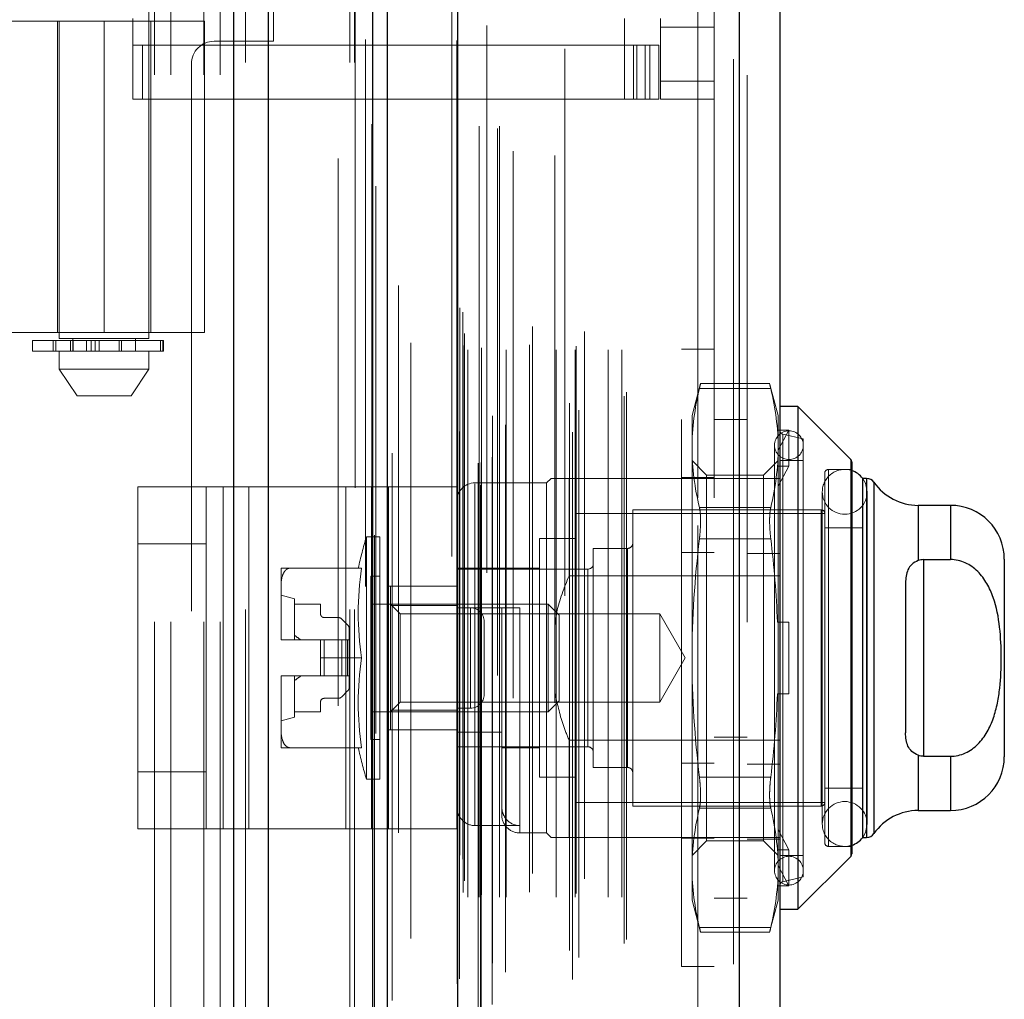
# Model space of a CAD drawing. Header units: inches. Extents: x 0.2 to 10.8, y 0.2 to 8.2.
# Tile 29 of 127: x 1.93 to 2.11, y 3.228 to 3.407. Entities that reach past the tile are written whole.
import ezdxf

# ---------------------------------------------------------------- set-up
doc = ezdxf.new("R2010")
doc.units = ezdxf.units.IN
doc.header["$MEASUREMENT"] = 0
doc.linetypes.add('HIDDEN', pattern=[0.07500000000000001, 0.05, -0.025])
doc.layers.add('DIMENSIONS', color=140, linetype='Continuous')
doc.styles.add('SLDTEXTSTYLE0', font='TXT', dxfattribs={"width": 0.7})
doc.dimstyles.new('SLDDIMSTYLE1', dxfattribs={"dimtxt": 0.0849609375, "dimasz": 0.13, "dimexe": 0, "dimexo": 0.0625, "dimgap": 0.021240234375, "dimtad": 0, "dimtih": 1, "dimtoh": 1, "dimlfac": 12, "dimrnd": 1e-09, "dimzin": 12, "dimdsep": 46, "dimtxsty": 'SLDTEXTSTYLE0', "dimsah": 1, "dimcen": 0.09, "dimadec": 0, "dimazin": 3, "dimtfac": 1, "dimtmove": 0, "dimatfit": 0, "dimfxl": 0, "dimfrac": 2, "dimtolj": 1, "dimtzin": 12, "dimarcsym": 0})

# ---------------------------------------------------------------- blocks, each defined once
blk = doc.blocks.new('_D_11')
at = {"layer": 'DIMENSIONS'}
for p, q in [((2.229417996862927, 3.144886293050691), (2.229417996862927, 3.394886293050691)), ((1.91698230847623, 3.14488629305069), (2.354417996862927, 3.144886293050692)), ((2.021507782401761, 2.993052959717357), (2.354417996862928, 2.993052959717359)), ((2.229417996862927, 2.766405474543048), (2.229417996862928, 2.993052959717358)), ((2.348381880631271, 2.766405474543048), (2.229417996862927, 2.766405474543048)), ((2.501554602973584, 2.766405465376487), (2.473024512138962, 2.766405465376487)), ((2.473024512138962, 2.766405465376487), (2.473024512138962, 2.631374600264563)), ((2.754023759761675, 2.766405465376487), (2.782553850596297, 2.766405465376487)), ((2.782553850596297, 2.766405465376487), (2.782553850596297, 2.631374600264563)), ((2.473024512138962, 2.631374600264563), (2.501554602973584, 2.631374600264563)), ((2.782553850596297, 2.631374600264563), (2.754023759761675, 2.631374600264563))]:
    blk.add_line(p, q, dxfattribs=at)
for points in [[(2.229417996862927, 3.144886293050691), (2.249417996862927, 3.274886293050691), (2.209417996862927, 3.274886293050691)], [(2.229417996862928, 2.993052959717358), (2.209417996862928, 2.863052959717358), (2.249417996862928, 2.863052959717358)]]:
    blk.add_solid(points, dxfattribs=at)
at = {"layer": 'DIMENSIONS', "char_height": 0.08333333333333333, "attachment_point": 1, "style": 'SLDTEXTSTYLE0'}
for s, insert in [('1.82', (2.501554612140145, 2.892847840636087)), ('46.3', (2.501554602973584, 2.738796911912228))]:
    blk.add_mtext(s, dxfattribs=dict(at, insert=insert))

msp = doc.modelspace()

# ---------------------------------------------------------------- linework, layer by layer
at = {"color": 7, "linetype": 'Continuous', "lineweight": 25}
for p, q in [((1.969385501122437, 2.999052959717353), (1.969385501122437, 5.444882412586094)), ((1.975749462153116, 2.999052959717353), (1.975749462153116, 5.443702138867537)), ((1.994825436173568, 2.999052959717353), (1.994825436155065, 5.434728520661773)), ((1.997461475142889, 2.999052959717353), (1.997461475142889, 5.43446962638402)), ((2.010264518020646, 5.408765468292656), (2.010264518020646, 3.02515738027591)), ((2.061785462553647, 5.399680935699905), (2.061785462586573, 3.034241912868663)), ((2.069222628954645, 5.396735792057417), (2.069222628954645, 3.037187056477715)), ((2.072503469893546, 3.33615428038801), (2.069222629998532, 3.33615428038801)), ((2.082153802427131, 3.326503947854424), (2.072503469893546, 3.33615428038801)), ((2.072503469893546, 3.33615428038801), (2.072503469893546, 3.244290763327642)), ((2.082153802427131, 3.326503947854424), (2.082153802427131, 3.253941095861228)), ((2.082345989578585, 3.326039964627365), (2.082345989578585, 3.254405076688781)), ((2.084314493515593, 3.323030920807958), (2.084314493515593, 3.257414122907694)), ((2.085055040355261, 3.323030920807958), (2.084344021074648, 3.323030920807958)), ((2.085055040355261, 3.323030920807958), (2.085055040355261, 3.257414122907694)), ((2.086401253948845, 3.322327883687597), (2.086401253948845, 3.258117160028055)), ((2.100390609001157, 3.318109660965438), (2.094478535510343, 3.318109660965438)), ((2.094478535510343, 3.318109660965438), (2.094478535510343, 3.308009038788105)), ((2.100390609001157, 3.318109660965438), (2.100390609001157, 3.308192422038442)), ((2.095469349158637, 3.308192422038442), (2.095469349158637, 3.272252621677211)), ((2.095469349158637, 3.308192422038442), (2.100390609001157, 3.308192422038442)), ((2.110233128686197, 3.308267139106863), (2.110233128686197, 3.272177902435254)), ((2.092188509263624, 3.303910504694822), (2.092188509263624, 3.276534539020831)), ((2.094478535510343, 3.272436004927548), (2.094478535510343, 3.262335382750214)), ((2.095469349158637, 3.272252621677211), (2.100390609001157, 3.272252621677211)), ((2.100390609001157, 3.272252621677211), (2.100390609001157, 3.262335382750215)), ((2.094478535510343, 3.262335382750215), (2.100390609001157, 3.262335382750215)), ((2.084344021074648, 3.257414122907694), (2.085055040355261, 3.257414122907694)), ((2.072503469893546, 3.244290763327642), (2.082153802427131, 3.253941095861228)), ((2.069222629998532, 3.244290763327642), (2.072503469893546, 3.244290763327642))]:
    msp.add_line(p, q, dxfattribs=at)
at = {"color": 7, "linetype": 'HIDDEN', "lineweight": 18}
for p, q in [((1.969385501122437, 5.444882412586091), (1.969385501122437, 2.999052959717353)), ((1.969385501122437, 5.444882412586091), (1.969385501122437, 2.999052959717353)), ((1.969385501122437, 2.999052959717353), (1.969385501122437, 5.444882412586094)), ((1.971506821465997, 2.999052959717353), (1.971506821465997, 5.443702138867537)), ((1.971506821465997, 2.999052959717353), (1.971506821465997, 5.443702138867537)), ((1.975749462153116, 2.999052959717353), (1.975749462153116, 5.443702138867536)), ((1.990582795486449, 2.999052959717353), (1.990582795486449, 5.434728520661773)), ((1.990582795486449, 2.999052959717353), (1.990582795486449, 5.434728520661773)), ((1.991461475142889, 2.999052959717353), (1.991461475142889, 5.43446962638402)), ((1.994825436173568, 2.999052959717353), (1.994825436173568, 5.434728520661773)), ((1.995079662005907, 3.012687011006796), (1.995079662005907, 5.42123583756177)), ((2.014490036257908, 3.021823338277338), (2.014490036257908, 5.412099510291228)), ((2.014490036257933, 3.021823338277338), (2.014490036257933, 5.412099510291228)), ((2.009222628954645, 5.408765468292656), (2.009222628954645, 3.02515738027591)), ((2.014064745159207, 3.025827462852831), (2.014064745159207, 5.408095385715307)), ((2.014574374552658, 3.025917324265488), (2.014574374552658, 5.408005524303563)), ((2.016627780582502, 3.026891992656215), (2.016627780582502, 5.40703085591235)), ((1.998334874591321, 3.027645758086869), (1.998334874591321, 5.406282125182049)), ((2.015635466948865, 5.405785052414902), (2.015635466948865, 3.028146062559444)), ((2.010162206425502, 5.403071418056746), (2.010162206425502, 3.030851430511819)), ((2.01018902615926, 3.030641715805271), (2.01018902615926, 5.403281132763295)), ((2.01064054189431, 3.03160536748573), (2.01064054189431, 5.402317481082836)), ((2.010640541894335, 3.03160536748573), (2.010640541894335, 5.402317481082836)), ((2.03130234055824, 3.031455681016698), (2.03130234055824, 5.402467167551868)), ((2.019025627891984, 3.032800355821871), (2.019025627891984, 5.401128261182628)), ((2.029870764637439, 5.401543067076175), (2.029870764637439, 3.032383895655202)), ((2.01665879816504, 3.034439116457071), (2.01665879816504, 5.399483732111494)), ((2.032482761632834, 3.035488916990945), (2.032482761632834, 5.398437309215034)), ((2.060743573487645, 5.399680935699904), (2.060743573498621, 3.034241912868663)), ((2.060743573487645, 3.034241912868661), (2.060743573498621, 5.399680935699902)), ((2.061785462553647, 3.034241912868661), (2.061785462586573, 5.399680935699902)), ((2.030718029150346, 3.036758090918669), (2.030718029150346, 5.397164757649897)), ((2.063222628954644, 5.396735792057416), (2.063222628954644, 3.037187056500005)), ((2.001771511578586, 3.038918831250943), (2.001771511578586, 5.39500430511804)), ((2.040734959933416, 3.038060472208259), (2.040734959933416, 5.395862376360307)), ((2.041167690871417, 3.038791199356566), (2.041167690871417, 5.395131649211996)), ((2.01215452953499, 3.046508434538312), (2.01215452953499, 5.387414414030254)), ((2.012154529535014, 3.046508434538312), (2.012154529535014, 5.387414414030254)), ((2.014228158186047, 5.387414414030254), (2.014228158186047, 3.046508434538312)), ((2.014228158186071, 3.046508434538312), (2.014228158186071, 5.387414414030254)), ((2.017978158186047, 3.046508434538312), (2.017978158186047, 5.387414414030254)), ((2.017978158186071, 5.387414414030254), (2.017978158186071, 3.046508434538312)), ((2.019151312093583, 3.046508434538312), (2.019151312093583, 5.387414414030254)), ((2.028321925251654, 3.046508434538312), (2.028321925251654, 5.387414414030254)), ((2.031766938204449, 3.046508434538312), (2.031766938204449, 5.387414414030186)), ((2.037801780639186, 3.046508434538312), (2.037801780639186, 5.387414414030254)), ((2.040334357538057, 3.046508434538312), (2.040334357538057, 5.387414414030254)), ((2.040334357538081, 3.046508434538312), (2.040334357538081, 5.387414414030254)), ((2.01131149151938, 3.047341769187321), (2.01131149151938, 5.386581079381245)), ((2.011311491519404, 3.047341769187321), (2.011311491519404, 5.386581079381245)), ((2.014644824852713, 3.046925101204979), (2.014644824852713, 5.386997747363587)), ((2.01756149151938, 5.386997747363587), (2.01756149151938, 3.046925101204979)), ((2.02344987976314, 3.047425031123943), (2.02344987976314, 5.386539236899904)), ((2.031979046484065, 3.047172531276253), (2.031979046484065, 5.38675325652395)), ((2.011555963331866, 3.049503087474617), (2.011555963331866, 5.384419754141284)), ((2.033493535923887, 3.049874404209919), (2.033493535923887, 5.384048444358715)), ((2.02044222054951, 5.382848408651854), (2.02044222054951, 3.051060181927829)), ((2.023997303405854, 3.050803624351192), (2.023997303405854, 5.383119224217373)), ((2.023997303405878, 3.050803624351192), (2.023997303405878, 5.383119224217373)), ((2.028053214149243, 5.382019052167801), (2.028053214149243, 3.051905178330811)), ((2.011241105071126, 3.053421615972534), (2.011241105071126, 5.380501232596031)), ((2.011241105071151, 3.053421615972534), (2.011241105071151, 5.380501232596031)), ((2.010693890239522, 3.054194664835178), (2.010693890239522, 5.379728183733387)), ((2.010693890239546, 3.054194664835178), (2.010693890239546, 5.379728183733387)), ((1.995368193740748, 5.376411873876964), (1.995368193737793, 3.057520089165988)), ((1.999501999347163, 3.058285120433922), (1.999501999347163, 5.375637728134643)), ((1.988461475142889, 3.081469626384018), (1.988461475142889, 5.352386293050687)), ((1.988461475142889, 3.081469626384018), (1.988461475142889, 5.352386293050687)), ((1.988461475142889, 3.08146962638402), (1.988461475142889, 5.352386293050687)), ((1.988461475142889, 3.08146962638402), (1.988461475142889, 5.352386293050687)), ((2.054222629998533, 3.119503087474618), (2.054222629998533, 5.314419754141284)), ((2.054222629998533, 3.119503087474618), (2.054222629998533, 5.314419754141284)), ((2.054222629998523, 5.31441975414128), (2.054222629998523, 3.119503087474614)), ((2.054222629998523, 5.31441975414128), (2.054222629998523, 3.119503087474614)), ((2.057222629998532, 3.119503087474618), (2.057222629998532, 5.314419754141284)), ((1.954878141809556, 3.196802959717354), (1.954878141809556, 3.748636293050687)), ((1.954878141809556, 3.196802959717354), (1.954878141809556, 3.748636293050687)), ((1.957878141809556, 3.196802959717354), (1.957878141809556, 3.748636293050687)), ((1.963878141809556, 3.196802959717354), (1.963878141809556, 3.748636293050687)), ((1.966878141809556, 3.196802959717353), (1.966878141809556, 3.748636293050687)), ((1.966878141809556, 3.196802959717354), (1.966878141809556, 3.748636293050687)), ((1.937471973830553, 3.594657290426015), (1.937471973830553, 3.348594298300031)), ((1.953876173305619, 3.348594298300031), (1.953876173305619, 3.594657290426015)), ((1.976628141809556, 3.402927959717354), (1.976628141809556, 3.542511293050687)), ((1.926286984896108, 3.406619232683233), (1.945674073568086, 3.406619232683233)), ((1.937143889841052, 3.406619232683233), (1.937143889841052, 3.349696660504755)), ((1.937434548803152, 3.406619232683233), (1.937434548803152, 3.349696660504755)), ((1.945674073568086, 3.406619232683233), (1.945674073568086, 3.349696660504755)), ((1.945674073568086, 3.406619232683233), (1.96404677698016, 3.406619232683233)), ((1.945674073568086, 3.349696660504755), (1.945674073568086, 3.406619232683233)), ((1.950923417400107, 3.392347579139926), (1.950923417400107, 3.407111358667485)), ((1.95420425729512, 3.349696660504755), (1.95420425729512, 3.406619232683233)), ((1.96404677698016, 3.349696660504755), (1.96404677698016, 3.406619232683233)), ((2.040818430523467, 3.392347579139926), (2.040818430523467, 3.407111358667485)), ((2.047380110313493, 3.405470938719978), (2.047380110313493, 3.407111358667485)), ((2.057222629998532, 3.405470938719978), (2.047380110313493, 3.405470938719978)), ((2.047380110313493, 3.405470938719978), (2.047380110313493, 3.395628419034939)), ((2.040818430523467, 3.402190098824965), (1.950923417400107, 3.402190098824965)), ((1.952716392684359, 3.392347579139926), (1.952716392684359, 3.402190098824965)), ((1.965794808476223, 3.402927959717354), (1.976628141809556, 3.402927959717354)), ((2.040818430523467, 3.402190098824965), (2.042458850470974, 3.402190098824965)), ((2.042458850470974, 3.402190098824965), (2.042458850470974, 3.392347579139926)), ((2.042458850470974, 3.402190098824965), (2.045411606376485, 3.402190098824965)), ((2.04307002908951, 3.392347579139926), (2.04307002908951, 3.402190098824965)), ((2.044557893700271, 3.392347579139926), (2.044557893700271, 3.402190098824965)), ((2.045411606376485, 3.392347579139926), (2.045411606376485, 3.402190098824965)), ((2.045411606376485, 3.402190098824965), (2.047052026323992, 3.402190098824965)), ((2.045411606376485, 3.392347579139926), (2.045411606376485, 3.402190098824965)), ((2.047052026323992, 3.392347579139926), (2.047052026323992, 3.402190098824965)), ((1.961628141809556, 3.398761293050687), (1.961628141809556, 3.08146962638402)), ((2.057222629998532, 3.395628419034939), (2.047380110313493, 3.395628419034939)), ((2.047380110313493, 3.392347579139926), (2.047380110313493, 3.395628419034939)), ((2.057222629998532, 3.395628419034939), (2.047380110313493, 3.395628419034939)), ((2.040818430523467, 3.392347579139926), (1.950923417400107, 3.392347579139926)), ((2.042458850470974, 3.392347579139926), (2.040818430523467, 3.392347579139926)), ((2.045411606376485, 3.392347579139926), (2.042458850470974, 3.392347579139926)), ((2.047052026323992, 3.392347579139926), (2.045411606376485, 3.392347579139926)), ((2.057222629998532, 3.392347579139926), (2.047380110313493, 3.392347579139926)), ((1.876776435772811, 3.349696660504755), (1.945674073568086, 3.349696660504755)), ((1.96404677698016, 3.349696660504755), (1.945674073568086, 3.349696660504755)), ((1.932550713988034, 3.34826621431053), (1.956389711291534, 3.34826621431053)), ((1.932550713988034, 3.34826621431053), (1.932550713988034, 3.346297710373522)), ((1.936337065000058, 3.34826621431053), (1.936337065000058, 3.346297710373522)), ((1.936373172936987, 3.34826621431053), (1.936373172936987, 3.346297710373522)), ((1.936373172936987, 3.346297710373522), (1.936373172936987, 3.34826621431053)), ((1.93682340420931, 3.346297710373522), (1.93682340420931, 3.34826621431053)), ((1.93682340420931, 3.34826621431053), (1.93682340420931, 3.346297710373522)), ((1.945674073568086, 3.348594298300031), (1.937471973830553, 3.348594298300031)), ((1.939527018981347, 3.34826621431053), (1.939527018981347, 3.346297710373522)), ((1.939527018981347, 3.346297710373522), (1.939527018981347, 3.34826621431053)), ((1.939932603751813, 3.348594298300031), (1.939932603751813, 3.346297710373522)), ((1.939932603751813, 3.34826621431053), (1.939932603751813, 3.346297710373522)), ((1.940005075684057, 3.346297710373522), (1.940005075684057, 3.34826621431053)), ((1.940005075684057, 3.34826621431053), (1.940005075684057, 3.346297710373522)), ((1.940013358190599, 3.346297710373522), (1.940013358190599, 3.34826621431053)), ((1.942454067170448, 3.346297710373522), (1.942454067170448, 3.34826621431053)), ((1.942454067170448, 3.34826621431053), (1.942454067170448, 3.346297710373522)), ((1.943302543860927, 3.34826621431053), (1.943302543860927, 3.346297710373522)), ((1.943302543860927, 3.346297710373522), (1.943302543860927, 3.34826621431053)), ((1.94402697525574, 3.346297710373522), (1.94402697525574, 3.34826621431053)), ((1.94402697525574, 3.34826621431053), (1.94402697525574, 3.346297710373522)), ((1.944764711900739, 3.34826621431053), (1.944764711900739, 3.346297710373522)), ((1.944764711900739, 3.346297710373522), (1.944764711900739, 3.34826621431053)), ((1.953876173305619, 3.348594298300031), (1.945674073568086, 3.348594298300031)), ((1.948422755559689, 3.346297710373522), (1.948422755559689, 3.34826621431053)), ((1.94842275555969, 3.34826621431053), (1.94842275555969, 3.346297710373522)), ((1.94887914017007, 3.34826621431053), (1.94887914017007, 3.346297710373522)), ((1.94887914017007, 3.346297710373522), (1.94887914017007, 3.34826621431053)), ((1.951415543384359, 3.346297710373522), (1.951415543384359, 3.348594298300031)), ((1.955996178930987, 3.346297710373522), (1.955996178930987, 3.34826621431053)), ((1.955996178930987, 3.34826621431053), (1.955996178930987, 3.346297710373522)), ((1.956389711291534, 3.346297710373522), (1.956389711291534, 3.34826621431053)), ((1.956389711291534, 3.34826621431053), (1.956389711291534, 3.346297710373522)), ((1.956389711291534, 3.34826621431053), (1.956510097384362, 3.34826621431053)), ((1.956510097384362, 3.346297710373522), (1.956510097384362, 3.34826621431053)), ((1.956389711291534, 3.346297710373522), (1.932550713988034, 3.346297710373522)), ((1.937471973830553, 3.346297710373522), (1.937471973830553, 3.343016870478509)), ((1.953876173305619, 3.343016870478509), (1.953876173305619, 3.346297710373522)), ((1.956510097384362, 3.346297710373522), (1.956389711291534, 3.346297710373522)), ((2.051222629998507, 3.233805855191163), (2.051222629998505, 3.346639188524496)), ((2.057222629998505, 3.346639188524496), (2.051222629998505, 3.346639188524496)), ((1.937471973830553, 3.343016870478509), (1.945674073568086, 3.343016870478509)), ((1.937471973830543, 3.343016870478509), (1.940752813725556, 3.338095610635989)), ((1.945674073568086, 3.343016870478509), (1.953876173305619, 3.343016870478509)), ((1.950595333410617, 3.338095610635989), (1.95387617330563, 3.343016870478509)), ((2.054710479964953, 3.340350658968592), (2.053146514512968, 3.334513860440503)), ((2.067536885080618, 3.339471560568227), (2.054504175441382, 3.339471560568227)), ((2.067536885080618, 3.339471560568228), (2.054504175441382, 3.339471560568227)), ((2.067350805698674, 3.340350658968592), (2.054690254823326, 3.340350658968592)), ((2.068894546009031, 3.334513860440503), (2.067330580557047, 3.340350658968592)), ((1.940752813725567, 3.338095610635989), (1.945674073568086, 3.338095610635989)), ((1.945674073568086, 3.338095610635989), (1.950595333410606, 3.338095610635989)), ((2.053146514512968, 3.334513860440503), (2.053146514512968, 3.328579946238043)), ((2.063222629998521, 3.333794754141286), (2.057222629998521, 3.333794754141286)), ((2.068894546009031, 3.334513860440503), (2.068894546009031, 3.328579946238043)), ((2.068765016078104, 3.331860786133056), (2.068894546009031, 3.331437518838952)), ((2.070863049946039, 3.331860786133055), (2.068765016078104, 3.331860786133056)), ((2.068894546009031, 3.328167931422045), (2.070863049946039, 3.331860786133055)), ((2.070863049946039, 3.325299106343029), (2.070863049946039, 3.331860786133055)), ((2.073487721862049, 3.330248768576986), (2.069731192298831, 3.331116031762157)), ((2.069731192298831, 3.249329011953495), (2.069731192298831, 3.33096871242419)), ((2.073487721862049, 3.330248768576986), (2.073487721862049, 3.250196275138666)), ((2.053146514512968, 3.328579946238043), (2.053146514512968, 3.290222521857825)), ((2.068238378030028, 3.329100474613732), (2.068238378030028, 3.251344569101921)), ((2.068894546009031, 3.328579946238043), (2.068894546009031, 3.296784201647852)), ((2.055810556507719, 3.32364771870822), (2.053146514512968, 3.32631176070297)), ((2.068894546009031, 3.32631176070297), (2.066230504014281, 3.32364771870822)), ((2.073487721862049, 3.32631176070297), (2.069222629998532, 3.32631176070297)), ((2.082153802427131, 3.253941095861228), (2.082153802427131, 3.326503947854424)), ((2.070863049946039, 3.325299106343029), (2.068765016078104, 3.325299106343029)), ((2.068765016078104, 3.325299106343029), (2.068894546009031, 3.324875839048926)), ((2.068894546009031, 3.321606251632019), (2.070863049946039, 3.325299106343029)), ((2.078080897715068, 3.255773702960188), (2.078080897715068, 3.324671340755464)), ((2.082345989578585, 3.324671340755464), (2.078080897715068, 3.324671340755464)), ((2.027391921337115, 3.323030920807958), (2.026571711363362, 3.322210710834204)), ((2.030672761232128, 3.323030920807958), (2.030672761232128, 3.305257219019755)), ((2.030672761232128, 3.323030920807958), (2.063222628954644, 3.323030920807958)), ((2.051222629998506, 3.323180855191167), (2.057222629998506, 3.323180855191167)), ((2.055810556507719, 3.32364771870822), (2.055810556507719, 3.256797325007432)), ((2.066230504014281, 3.32364771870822), (2.055810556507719, 3.32364771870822)), ((2.063222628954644, 3.323030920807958), (2.069222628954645, 3.323030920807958)), ((2.066230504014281, 3.32364771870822), (2.066230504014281, 3.256797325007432)), ((2.077424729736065, 3.324015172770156), (2.077424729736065, 3.256429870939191)), ((2.084344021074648, 3.323030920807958), (2.084314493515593, 3.323030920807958)), ((2.085055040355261, 3.257414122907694), (2.085055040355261, 3.323030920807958)), ((1.951834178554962, 3.258974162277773), (1.951834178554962, 3.321474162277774)), ((1.951834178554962, 3.321474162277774), (1.96746117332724, 3.321474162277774)), ((1.964334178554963, 3.258974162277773), (1.964334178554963, 3.321474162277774)), ((1.96746117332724, 3.258974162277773), (1.96746117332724, 3.321474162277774)), ((1.96746117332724, 3.321474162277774), (1.989854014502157, 3.321474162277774)), ((1.972147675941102, 3.258974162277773), (1.972147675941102, 3.321474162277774)), ((1.989854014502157, 3.258974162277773), (1.989854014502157, 3.321474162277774)), ((1.989854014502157, 3.321474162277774), (1.997667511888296, 3.321474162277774)), ((1.994540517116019, 3.258974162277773), (1.994540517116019, 3.321474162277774)), ((1.997667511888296, 3.321474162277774), (1.997667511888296, 3.258974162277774)), ((2.010167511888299, 3.321474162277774), (1.997667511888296, 3.321474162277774)), ((2.010167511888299, 3.321474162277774), (2.010167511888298, 3.258974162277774)), ((2.026571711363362, 3.322210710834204), (2.013448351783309, 3.322210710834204)), ((2.013448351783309, 3.259581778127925), (2.013448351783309, 3.322060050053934)), ((2.026571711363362, 3.322210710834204), (2.026571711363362, 3.258234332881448)), ((2.086401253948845, 3.258117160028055), (2.086401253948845, 3.322327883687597)), ((2.076962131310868, 3.320570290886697), (2.076962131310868, 3.259874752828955)), ((2.085164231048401, 3.259874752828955), (2.085164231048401, 3.320570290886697)), ((2.067536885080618, 3.317688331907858), (2.054504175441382, 3.317688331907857)), ((2.067536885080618, 3.317688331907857), (2.054504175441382, 3.317688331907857)), ((2.094478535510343, 3.308009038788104), (2.094478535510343, 3.318109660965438)), ((2.100390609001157, 3.308192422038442), (2.100390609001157, 3.318109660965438)), ((2.031821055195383, 3.316633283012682), (2.031821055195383, 3.26381176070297)), ((2.077424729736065, 3.316633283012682), (2.031821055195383, 3.316633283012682)), ((2.042319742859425, 3.317289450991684), (2.042319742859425, 3.263155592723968)), ((2.076768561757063, 3.317289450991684), (2.042319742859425, 3.317289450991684)), ((2.076768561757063, 3.263155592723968), (2.076768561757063, 3.317289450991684)), ((2.084314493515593, 3.314008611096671), (2.077424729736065, 3.314008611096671)), ((1.99361804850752, 3.312368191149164), (1.99361804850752, 3.268076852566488)), ((1.99605990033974, 3.312368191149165), (1.99361804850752, 3.312368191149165)), ((1.99605990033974, 3.312368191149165), (1.99605990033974, 3.268076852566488)), ((2.025259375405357, 3.312040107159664), (2.025259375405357, 3.268404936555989)), ((2.031821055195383, 3.312040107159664), (2.025259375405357, 3.312040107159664)), ((2.067536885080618, 3.312005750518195), (2.054504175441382, 3.312005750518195)), ((2.067536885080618, 3.312005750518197), (2.054504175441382, 3.312005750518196)), ((1.964334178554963, 3.311057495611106), (1.951834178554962, 3.311057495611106)), ((2.035101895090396, 3.310235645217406), (2.035101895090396, 3.270209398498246)), ((2.041335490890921, 3.310235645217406), (2.035101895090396, 3.310235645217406)), ((2.041335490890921, 3.270209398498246), (2.041335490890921, 3.310235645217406)), ((2.051222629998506, 3.309472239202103), (2.057222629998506, 3.309472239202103)), ((2.063222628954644, 3.309322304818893), (2.069222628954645, 3.309322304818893)), ((1.978015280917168, 3.306626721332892), (1.978015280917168, 3.303190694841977)), ((1.992728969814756, 3.306626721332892), (1.979592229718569, 3.306626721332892)), ((2.025259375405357, 3.306626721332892), (2.010167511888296, 3.306626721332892)), ((2.095469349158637, 3.308192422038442), (2.095469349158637, 3.272252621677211)), ((1.994419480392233, 3.305150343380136), (1.994419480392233, 3.275294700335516)), ((1.99605990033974, 3.305150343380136), (1.994419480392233, 3.305150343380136)), ((2.034117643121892, 3.306462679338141), (2.010167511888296, 3.306462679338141)), ((2.030672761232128, 3.305257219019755), (2.069222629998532, 3.305257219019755)), ((2.034117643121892, 3.273982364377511), (2.034117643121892, 3.306311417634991)), ((1.978015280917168, 3.303190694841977), (1.978015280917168, 3.293658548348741)), ((2.010167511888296, 3.303349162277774), (1.997667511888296, 3.303349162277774)), ((1.998028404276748, 3.303345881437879), (1.998028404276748, 3.299789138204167)), ((1.998028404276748, 3.303345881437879), (2.010167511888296, 3.303345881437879)), ((1.980475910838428, 3.30104929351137), (1.978015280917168, 3.301705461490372)), ((1.980475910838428, 3.30104929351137), (1.980475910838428, 3.29350336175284)), ((1.980475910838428, 3.300065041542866), (1.985233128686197, 3.300065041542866)), ((1.985233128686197, 3.300065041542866), (1.985233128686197, 3.298260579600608)), ((2.02685550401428, 3.300065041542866), (1.994419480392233, 3.300065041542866)), ((1.999804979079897, 3.298288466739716), (1.998028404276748, 3.300065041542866)), ((1.998028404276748, 3.299789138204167), (2.010167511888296, 3.299789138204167)), ((1.998028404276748, 3.299789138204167), (1.998028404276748, 3.280655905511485)), ((2.010167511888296, 3.299408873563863), (2.018369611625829, 3.299408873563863)), ((2.012667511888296, 3.29939082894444), (2.010167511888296, 3.29939082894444)), ((2.012667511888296, 3.281057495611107), (2.012667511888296, 3.29939082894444)), ((2.012667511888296, 3.29939082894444), (2.012667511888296, 3.281057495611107)), ((2.018369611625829, 3.276631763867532), (2.018369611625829, 3.299408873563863)), ((2.021650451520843, 3.299408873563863), (2.021650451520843, 3.258380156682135)), ((2.02685550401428, 3.300065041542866), (2.02685550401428, 3.280380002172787)), ((2.028868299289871, 3.298052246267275), (2.02685550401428, 3.300065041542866)), ((1.985889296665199, 3.297604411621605), (1.988434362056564, 3.297604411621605)), ((1.999804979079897, 3.298288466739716), (1.999804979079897, 3.282156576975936)), ((2.047237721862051, 3.298288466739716), (1.999804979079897, 3.298288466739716)), ((2.028868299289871, 3.298052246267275), (2.028868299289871, 3.282392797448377)), ((2.047237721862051, 3.298288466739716), (2.047237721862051, 3.282156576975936)), ((2.051894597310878, 3.290222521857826), (2.047237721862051, 3.298288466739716)), ((1.989130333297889, 3.297316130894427), (1.990194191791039, 3.296252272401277)), ((2.015167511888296, 3.283557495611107), (2.015167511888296, 3.29689082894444)), ((2.068765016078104, 3.296784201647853), (2.070863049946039, 3.296784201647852)), ((2.068894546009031, 3.2836608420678), (2.068894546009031, 3.296784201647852)), ((2.070863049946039, 3.2836608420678), (2.070863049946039, 3.296784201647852)), ((1.990482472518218, 3.295556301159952), (1.990482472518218, 3.29350336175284)), ((1.978015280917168, 3.293658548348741), (1.978015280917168, 3.29350336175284)), ((1.978015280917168, 3.29350336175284), (1.978016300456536, 3.29350336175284)), ((1.978016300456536, 3.29350336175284), (1.985233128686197, 3.29350336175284)), ((1.985233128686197, 3.29350336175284), (1.985233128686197, 3.290222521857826)), ((1.985889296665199, 3.29350336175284), (1.985233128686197, 3.29350336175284)), ((1.985889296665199, 3.29350336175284), (1.985889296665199, 3.286941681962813)), ((1.988434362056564, 3.29350336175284), (1.985889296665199, 3.29350336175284)), ((1.985889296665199, 3.29350336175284), (1.985889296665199, 3.286941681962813)), ((1.989130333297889, 3.29350336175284), (1.988434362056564, 3.29350336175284)), ((1.988434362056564, 3.29350336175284), (1.988434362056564, 3.286941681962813)), ((1.988434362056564, 3.29350336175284), (1.988434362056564, 3.286941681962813)), ((1.989130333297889, 3.29350336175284), (1.989130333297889, 3.286941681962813)), ((1.990194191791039, 3.29350336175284), (1.989130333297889, 3.29350336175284)), ((1.989130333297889, 3.29350336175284), (1.989130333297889, 3.286941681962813)), ((1.990194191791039, 3.29350336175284), (1.990194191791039, 3.286941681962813)), ((1.990482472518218, 3.29350336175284), (1.990194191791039, 3.29350336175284)), ((1.990194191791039, 3.29350336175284), (1.990194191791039, 3.286941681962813)), ((1.990482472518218, 3.29350336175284), (1.990482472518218, 3.286941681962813)), ((1.992728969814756, 3.290222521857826), (1.985233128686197, 3.290222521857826)), ((1.985233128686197, 3.286941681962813), (1.985233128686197, 3.290222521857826)), ((2.047237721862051, 3.282156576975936), (2.051894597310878, 3.290222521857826)), ((2.053146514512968, 3.290222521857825), (2.053146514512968, 3.25186509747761)), ((1.978015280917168, 3.286941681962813), (1.978015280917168, 3.286786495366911)), ((1.978015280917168, 3.286941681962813), (1.978016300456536, 3.286941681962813)), ((1.978015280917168, 3.286786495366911), (1.978015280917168, 3.277254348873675)), ((1.978016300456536, 3.286941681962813), (1.985233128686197, 3.286941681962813)), ((1.980475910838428, 3.286941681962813), (1.980475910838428, 3.279395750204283)), ((1.985889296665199, 3.286941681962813), (1.985233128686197, 3.286941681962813)), ((1.988434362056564, 3.286941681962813), (1.985889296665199, 3.286941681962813)), ((1.989130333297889, 3.286941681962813), (1.988434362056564, 3.286941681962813)), ((1.990194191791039, 3.286941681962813), (1.989130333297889, 3.286941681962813)), ((1.990482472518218, 3.286941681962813), (1.990194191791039, 3.286941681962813)), ((1.990482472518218, 3.286941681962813), (1.990482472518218, 3.2848887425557)), ((1.990194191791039, 3.284192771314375), (1.989130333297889, 3.283128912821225)), ((2.068765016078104, 3.2836608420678), (2.070863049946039, 3.2836608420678)), ((2.068894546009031, 3.2836608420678), (2.068894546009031, 3.25186509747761)), ((1.985233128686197, 3.282184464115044), (1.985233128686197, 3.280380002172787)), ((1.988434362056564, 3.282840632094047), (1.985889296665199, 3.282840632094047)), ((1.998028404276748, 3.280380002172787), (1.999804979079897, 3.282156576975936)), ((1.999804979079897, 3.282156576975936), (2.047237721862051, 3.282156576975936)), ((2.02685550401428, 3.280380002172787), (2.028868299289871, 3.282392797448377)), ((1.985233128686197, 3.280380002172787), (1.980475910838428, 3.280380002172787)), ((1.994419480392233, 3.280380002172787), (2.02685550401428, 3.280380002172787)), ((1.998028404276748, 3.280655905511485), (1.998028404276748, 3.277099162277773)), ((1.998028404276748, 3.280655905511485), (2.010167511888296, 3.280655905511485)), ((2.012667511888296, 3.281057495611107), (2.010167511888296, 3.281057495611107)), ((1.978015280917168, 3.27873958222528), (1.980475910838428, 3.279395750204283)), ((1.978015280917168, 3.277254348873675), (1.978015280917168, 3.273818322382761)), ((2.010167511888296, 3.277099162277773), (1.997667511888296, 3.277099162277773)), ((2.010167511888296, 3.276631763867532), (2.018369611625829, 3.276631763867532)), ((2.018369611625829, 3.276631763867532), (2.018369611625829, 3.263024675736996)), ((1.994419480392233, 3.275294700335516), (1.99605990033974, 3.275294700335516)), ((2.030672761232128, 3.275187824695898), (2.030672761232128, 3.257414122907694)), ((2.030672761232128, 3.275187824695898), (2.069222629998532, 3.275187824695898)), ((2.057222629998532, 3.275753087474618), (2.063222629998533, 3.275753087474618)), ((1.992728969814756, 3.273818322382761), (1.979592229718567, 3.273818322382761)), ((2.010167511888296, 3.273982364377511), (2.034117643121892, 3.273982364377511)), ((2.018369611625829, 3.273818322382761), (2.025259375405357, 3.273818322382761)), ((2.094478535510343, 3.262335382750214), (2.094478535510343, 3.272436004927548)), ((2.051222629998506, 3.270972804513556), (2.057222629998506, 3.270972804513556)), ((2.063222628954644, 3.270822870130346), (2.069222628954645, 3.270822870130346)), ((2.100390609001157, 3.262335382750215), (2.100390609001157, 3.272252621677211)), ((1.964334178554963, 3.26939082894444), (1.951834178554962, 3.26939082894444)), ((2.035101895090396, 3.270209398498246), (2.041335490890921, 3.270209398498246)), ((1.99361804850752, 3.268076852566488), (1.99605990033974, 3.268076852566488)), ((2.025259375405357, 3.268404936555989), (2.031821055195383, 3.268404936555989)), ((2.067536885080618, 3.268439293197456), (2.054504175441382, 3.268439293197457)), ((2.067536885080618, 3.268439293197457), (2.054504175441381, 3.268439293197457)), ((2.077424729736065, 3.266436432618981), (2.084314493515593, 3.266436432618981)), ((2.031821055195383, 3.26381176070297), (2.077424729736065, 3.26381176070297)), ((2.018369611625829, 3.263024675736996), (2.018369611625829, 3.261515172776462)), ((2.042319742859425, 3.263155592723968), (2.076768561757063, 3.263155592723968)), ((2.067536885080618, 3.262756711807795), (2.054504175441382, 3.262756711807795)), ((2.067536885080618, 3.262756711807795), (2.054504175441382, 3.262756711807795)), ((1.951834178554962, 3.258974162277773), (1.96746117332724, 3.258974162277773)), ((1.96746117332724, 3.258974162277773), (1.989854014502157, 3.258974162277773)), ((1.989854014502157, 3.258974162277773), (1.997667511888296, 3.258974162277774)), ((2.010167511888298, 3.258974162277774), (1.997667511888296, 3.258974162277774)), ((2.013448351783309, 3.259581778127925), (2.021650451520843, 3.259581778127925)), ((2.021650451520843, 3.258234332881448), (2.026571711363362, 3.258234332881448)), ((2.026571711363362, 3.258234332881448), (2.027391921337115, 3.257414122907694)), ((2.070863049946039, 3.255145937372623), (2.068894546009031, 3.258838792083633)), ((2.030672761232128, 3.257414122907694), (2.069222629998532, 3.257414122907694)), ((2.051222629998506, 3.257264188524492), (2.057222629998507, 3.257264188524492)), ((2.053146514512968, 3.254133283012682), (2.055810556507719, 3.256797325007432)), ((2.055810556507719, 3.256797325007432), (2.066230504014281, 3.256797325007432)), ((2.063222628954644, 3.257114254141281), (2.069222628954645, 3.257114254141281)), ((2.066230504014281, 3.256797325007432), (2.068894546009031, 3.254133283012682)), ((2.084314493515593, 3.257414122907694), (2.084344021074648, 3.257414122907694)), ((2.068765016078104, 3.255145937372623), (2.068894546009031, 3.255569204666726)), ((2.068765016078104, 3.255145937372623), (2.070863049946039, 3.255145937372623)), ((2.070863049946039, 3.255145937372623), (2.070863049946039, 3.248584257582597)), ((2.078080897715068, 3.255773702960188), (2.082345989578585, 3.255773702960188)), ((2.069222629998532, 3.254133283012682), (2.073487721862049, 3.254133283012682)), ((2.053146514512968, 3.25186509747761), (2.053146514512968, 3.245931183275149)), ((2.070863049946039, 3.248584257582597), (2.068894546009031, 3.252277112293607)), ((2.068894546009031, 3.25186509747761), (2.068894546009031, 3.245931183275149)), ((2.068765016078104, 3.248584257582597), (2.068894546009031, 3.2490075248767)), ((2.069731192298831, 3.249329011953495), (2.073487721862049, 3.250196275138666)), ((2.068765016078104, 3.248584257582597), (2.070863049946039, 3.248584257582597)), ((2.053146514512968, 3.245931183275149), (2.054710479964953, 3.24009438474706)), ((2.057222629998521, 3.246294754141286), (2.063222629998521, 3.246294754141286)), ((2.067330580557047, 3.24009438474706), (2.068894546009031, 3.245931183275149)), ((2.067536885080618, 3.240973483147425), (2.054504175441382, 3.240973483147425)), ((2.067536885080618, 3.240973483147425), (2.054504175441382, 3.240973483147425)), ((2.054690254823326, 3.24009438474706), (2.067350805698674, 3.24009438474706)), ((2.051222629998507, 3.233805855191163), (2.057222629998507, 3.233805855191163))]:
    msp.add_line(p, q, dxfattribs=at)
at = {"color": 7, "linetype": 'HIDDEN', "lineweight": 18, "flags": 128}
for points in [[(1.991572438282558, 5.421292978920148), (1.991572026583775, 4.226481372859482), (1.991572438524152, 3.012141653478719)], [(1.993472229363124, 5.403252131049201), (1.99347211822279, 4.265672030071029), (1.993472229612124, 3.030672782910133)], [(1.994643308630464, 5.387795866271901), (1.994642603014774, 4.191929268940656), (1.994643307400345, 3.046144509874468)], [(1.994643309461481, 5.387794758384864), (1.994642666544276, 4.265679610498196), (1.994643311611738, 3.04612764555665)], [(2.001759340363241, 3.04783180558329), (2.001759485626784, 4.207423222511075), (2.001759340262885, 5.386089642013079)], [(2.085164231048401, 3.320570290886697), (2.084852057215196, 3.322139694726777), (2.084344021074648, 3.323030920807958)], [(2.084344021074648, 3.257414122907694), (2.084852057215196, 3.258305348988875), (2.085164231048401, 3.259874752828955)]]:
    msp.add_lwpolyline(points, dxfattribs=at)
at = {"color": 7, "linetype": 'HIDDEN', "lineweight": 18}
for centre, radius, start, end in [((1.965794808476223, 3.398761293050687), 0.004166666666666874, 90, 180), ((2.070863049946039, 3.329100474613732), 0.00262467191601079, 0, 180), ((2.069878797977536, 3.331755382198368), 0.0006561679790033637, 180, 256.9999999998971), ((2.070863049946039, 3.329100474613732), 0.00262467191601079, 180, 0), ((2.081063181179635, 3.320570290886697), 0.004101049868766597, 71.77194722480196, 180), ((2.078080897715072, 3.324015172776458), 0.0006561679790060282, 90.00000000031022, 179.9999999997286), ((2.013448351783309, 3.318929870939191), 0.003280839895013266, 90.00000000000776, 180), ((2.081063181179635, 3.320570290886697), 0.00410104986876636, 180, 0), ((2.076768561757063, 3.316633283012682), 0.0006561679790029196, 0, 90), ((2.067201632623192, 3.290222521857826), 0.07684383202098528, 163.2503397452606, 167.6739543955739), ((2.041335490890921, 3.31121989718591), 0.0009842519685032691, 270.0000000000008, 2.585154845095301e-11), ((2.048520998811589, 3.29842462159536), 0.05639170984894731, 171.6367379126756, 188.363262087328), ((2.034117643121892, 3.307446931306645), 0.0009842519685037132, 270.0000000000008, 0), ((2.012667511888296, 3.29689082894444), 0.002500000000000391, 0, 90), ((1.985889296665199, 3.298260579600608), 0.0006561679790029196, 180, 270.0000000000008), ((1.988434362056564, 3.296620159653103), 0.0009842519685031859, 44.99999999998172, 90.00000000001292), ((1.989498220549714, 3.295556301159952), 0.0009842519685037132, 0, 44.99999999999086), ((1.989637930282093, 3.293657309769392), 0.01162264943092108, 179.993894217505, 180.7589344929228), ((1.9896379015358, 3.293657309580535), 0.01162262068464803, 179.9938932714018, 180.7589354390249), ((2.048520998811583, 3.282020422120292), 0.05639170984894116, 171.6367379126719, 188.3632620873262), ((1.989637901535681, 3.286787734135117), 0.01162262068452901, 179.2410645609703, 180.0061067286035), ((1.989637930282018, 3.286787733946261), 0.01162264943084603, 179.2410655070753, 180.0061057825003), ((1.988434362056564, 3.28382488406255), 0.0009842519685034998, 269.9999999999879, 315.0000000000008), ((1.989498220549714, 3.2848887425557), 0.000984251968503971, 314.9999999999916, 0), ((2.012667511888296, 3.283557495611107), 0.002499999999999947, 270.0000000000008, 0), ((1.985889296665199, 3.282184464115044), 0.0006561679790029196, 90, 179.9999999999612), ((2.067201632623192, 3.290222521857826), 0.07684383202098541, 192.3260456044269, 196.7496602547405), ((2.034117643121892, 3.272998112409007), 0.0009842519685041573, 0, 90), ((2.041335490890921, 3.269225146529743), 0.0009842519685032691, 359.999999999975, 90), ((2.076768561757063, 3.26381176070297), 0.0006561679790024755, 270.0000000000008, 0), ((2.081063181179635, 3.259874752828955), 0.00410104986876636, 0, 180), ((2.021650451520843, 3.261515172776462), 0.00328083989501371, 180, 270.0000000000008), ((2.081063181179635, 3.259874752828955), 0.004101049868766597, 180, 288.2280527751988), ((2.078080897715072, 3.256429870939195), 0.0006561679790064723, 180.0000000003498, 269.9999999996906), ((2.070863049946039, 3.251344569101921), 0.00262467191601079, 0, 180), ((2.070863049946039, 3.251344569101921), 0.00262467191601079, 180, 0), ((2.069878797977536, 3.248689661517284), 0.0006561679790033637, 103.0000000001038, 179.9999999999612)]:
    msp.add_arc(centre, radius, start, end, dxfattribs=at)
at = {"color": 7, "linetype": 'Continuous', "lineweight": 25}
for centre, radius, start, end in [((2.081689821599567, 3.326039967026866), 0.0006561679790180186, 4.653278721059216e-10, 44.9999999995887), ((2.081063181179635, 3.320570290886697), 0.004101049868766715, 36.86989764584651, 71.77194722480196), ((2.085055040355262, 3.321390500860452), 0.001640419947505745, 34.84990457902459, 90.0000000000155), ((2.094478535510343, 3.327952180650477), 0.009842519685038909, 214.8499045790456, 270.0000000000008), ((2.100390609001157, 3.308267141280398), 0.009842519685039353, 2.585154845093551e-12, 90), ((2.100390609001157, 3.272177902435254), 0.009842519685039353, 270.0000000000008, 0), ((2.094478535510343, 3.252492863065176), 0.009842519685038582, 90, 145.1500954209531), ((2.085055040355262, 3.259054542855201), 0.001640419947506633, 269.9999999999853, 325.1500954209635), ((2.081063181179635, 3.259874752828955), 0.004101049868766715, 288.2280527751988, 323.1301023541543), ((2.081689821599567, 3.254405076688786), 0.0006561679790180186, 315.0000000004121, 359.9999999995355)]:
    msp.add_arc(centre, radius, start, end, dxfattribs=at)
at = {"color": 7, "linetype": 'HIDDEN', "lineweight": 18}
for points in [[(2.054504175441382, 3.339471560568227), (2.053648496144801, 3.335853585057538), (2.053146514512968, 3.332224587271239), (2.053146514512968, 3.328579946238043)], [(2.068894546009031, 3.328579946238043), (2.068894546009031, 3.332224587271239), (2.068392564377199, 3.335853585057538), (2.067536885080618, 3.339471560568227)], [(2.053146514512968, 3.328579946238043), (2.053146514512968, 3.324935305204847), (2.053648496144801, 3.321306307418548), (2.054504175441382, 3.317688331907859)], [(2.067536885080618, 3.317688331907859), (2.068392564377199, 3.321306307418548), (2.068894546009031, 3.324935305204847), (2.068894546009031, 3.328579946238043)], [(2.054504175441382, 3.312005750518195), (2.0536484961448, 3.304769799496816), (2.053146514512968, 3.297511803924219), (2.053146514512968, 3.290222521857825)], [(2.068765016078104, 3.296784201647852), (2.068565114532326, 3.301874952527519), (2.068135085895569, 3.306947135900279), (2.067536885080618, 3.312005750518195)], [(1.980475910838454, 3.294357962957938), (1.980867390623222, 3.294077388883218), (1.981256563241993, 3.293793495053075), (1.98164101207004, 3.293503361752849)], [(2.053146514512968, 3.290222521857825), (2.053146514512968, 3.282933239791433), (2.0536484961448, 3.275675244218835), (2.054504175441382, 3.268439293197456)], [(1.981641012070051, 3.286941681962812), (1.981256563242, 3.286651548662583), (1.980867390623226, 3.286367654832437), (1.980475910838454, 3.286087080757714)], [(2.067536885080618, 3.268439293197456), (2.068135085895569, 3.273497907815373), (2.068565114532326, 3.278570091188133), (2.068765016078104, 3.2836608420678)], [(2.053146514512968, 3.25186509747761), (2.053146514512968, 3.255509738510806), (2.053648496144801, 3.259138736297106), (2.054504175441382, 3.262756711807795)], [(2.068894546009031, 3.25186509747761), (2.068894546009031, 3.255509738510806), (2.068392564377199, 3.259138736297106), (2.067536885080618, 3.262756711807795)], [(2.054504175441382, 3.240973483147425), (2.053648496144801, 3.244591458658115), (2.053146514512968, 3.248220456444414), (2.053146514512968, 3.25186509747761)], [(2.067536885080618, 3.240973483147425), (2.068392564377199, 3.244591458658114), (2.068894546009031, 3.248220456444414), (2.068894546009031, 3.25186509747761)]]:
    msp.add_open_spline(points, degree=3, dxfattribs=at)
for points, knots in [([(2.054690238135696, 3.340263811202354), (2.05469523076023, 3.340285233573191), (2.054712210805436, 3.34035809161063), (2.054614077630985, 3.339936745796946), (2.054518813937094, 3.339533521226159), (2.054504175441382, 3.339471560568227)], [0, 0, 0, 0, 0.2606228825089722, 0.8863851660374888, 1, 1, 1, 1]), ([(2.067536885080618, 3.339471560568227), (2.067460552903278, 3.339796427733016), (2.067339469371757, 3.340311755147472), (2.067347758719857, 3.3402767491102), (2.067350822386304, 3.340263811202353)], [0, 0, 0, 0, 0.6304092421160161, 1, 1, 1, 1]), ([(2.030672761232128, 3.323030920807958), (2.029869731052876, 3.323030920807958), (2.028239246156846, 3.323030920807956), (2.02723684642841, 3.323030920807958), (2.027455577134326, 3.323030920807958), (2.027484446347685, 3.323030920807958)], [0, 0, 0, 0, 0.4572276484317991, 0.9283620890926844, 1, 1, 1, 1]), ([(2.054504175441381, 3.317688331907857), (2.054572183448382, 3.317400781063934), (2.054623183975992, 3.317054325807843), (2.054692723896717, 3.316245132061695), (2.054710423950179, 3.315783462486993), (2.054710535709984, 3.314794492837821), (2.054692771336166, 3.314253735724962), (2.054623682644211, 3.313151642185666), (2.054572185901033, 3.312580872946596), (2.054504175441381, 3.312005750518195)], [0, 0, 0, 0, 0.25, 0.25, 0.5, 0.5, 0.75, 0.75, 1, 1, 1, 1]), ([(2.067536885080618, 3.312005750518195), (2.067468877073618, 3.312580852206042), (2.067417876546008, 3.313145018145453), (2.067348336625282, 3.314251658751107), (2.067330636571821, 3.314789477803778), (2.067330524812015, 3.315778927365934), (2.067348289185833, 3.316243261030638), (2.067417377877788, 3.3170498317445), (2.067468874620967, 3.317400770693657), (2.067536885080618, 3.317688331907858)], [0, 0, 0, 0, 0.25, 0.25, 0.5, 0.5, 0.75, 0.75, 1, 1, 1, 1]), ([(1.979592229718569, 3.306626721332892), (1.979398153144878, 3.30661370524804), (1.979218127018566, 3.306540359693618), (1.978915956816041, 3.306335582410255), (1.978791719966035, 3.306205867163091), (1.978479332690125, 3.305788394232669), (1.978347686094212, 3.305474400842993), (1.978060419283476, 3.304513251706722), (1.978015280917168, 3.303851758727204), (1.978015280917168, 3.303190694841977)], [0, 0, 0, 0, 0.1250000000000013, 0.1250000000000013, 0.2500000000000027, 0.2500000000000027, 0.5000000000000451, 0.5000000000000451, 1, 1, 1, 1]), ([(1.978015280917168, 3.306626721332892), (1.978015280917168, 3.306626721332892), (1.978060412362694, 3.306626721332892), (1.978348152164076, 3.306626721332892), (1.978481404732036, 3.306626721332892), (1.978790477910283, 3.306626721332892), (1.978915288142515, 3.306626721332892), (1.979217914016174, 3.306626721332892), (1.979397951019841, 3.306626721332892), (1.979592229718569, 3.306626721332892)], [0, 0, 0, 0, 0.5, 0.5, 0.75, 0.75, 0.875, 0.875, 1, 1, 1, 1]), ([(2.030672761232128, 3.305257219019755), (2.029776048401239, 3.303058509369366), (2.02853567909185, 3.300017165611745), (2.028157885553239, 3.296772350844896), (2.028053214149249, 3.295873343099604)], [0, 0, 0, 0, 0.7229401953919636, 1, 1, 1, 1]), ([(2.021650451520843, 3.299408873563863), (2.021206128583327, 3.299408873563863), (2.020769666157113, 3.299408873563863), (2.019965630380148, 3.299408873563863), (2.019600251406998, 3.299408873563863), (2.019002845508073, 3.299408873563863), (2.018765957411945, 3.299408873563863), (2.018451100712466, 3.299408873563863), (2.018369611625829, 3.299408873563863), (2.018369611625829, 3.299408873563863)], [0, 0, 0, 0, 0.25, 0.25, 0.5, 0.5, 0.75, 0.75, 1, 1, 1, 1]), ([(2.028053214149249, 3.28393415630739), (2.028490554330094, 3.281945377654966), (2.029146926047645, 3.278960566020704), (2.030290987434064, 3.276131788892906), (2.030672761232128, 3.275187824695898)], [0, 0, 0, 0, 0.6662995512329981, 1, 1, 1, 1]), ([(1.978015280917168, 3.277254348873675), (1.978015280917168, 3.276593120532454), (1.978060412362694, 3.275931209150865), (1.978348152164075, 3.274969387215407), (1.978481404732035, 3.274653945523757), (1.978790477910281, 3.274240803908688), (1.978915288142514, 3.274110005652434), (1.979217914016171, 3.273904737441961), (1.979397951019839, 3.273831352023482), (1.979592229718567, 3.273818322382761)], [0, 0, 0, 0, 0.5000000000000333, 0.5000000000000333, 0.7499999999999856, 0.7499999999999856, 0.8749999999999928, 0.8749999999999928, 1, 1, 1, 1]), ([(1.979592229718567, 3.273818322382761), (1.979398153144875, 3.27381832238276), (1.979218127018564, 3.273818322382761), (1.978915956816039, 3.273818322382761), (1.978791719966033, 3.273818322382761), (1.978479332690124, 3.273818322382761), (1.978347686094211, 3.273818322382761), (1.978060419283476, 3.273818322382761), (1.978015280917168, 3.273818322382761), (1.978015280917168, 3.273818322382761)], [0, 0, 0, 0, 0.1249999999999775, 0.1249999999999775, 0.2499999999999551, 0.2499999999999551, 0.4999999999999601, 0.4999999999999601, 1, 1, 1, 1]), ([(2.054504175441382, 3.268439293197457), (2.054572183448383, 3.267864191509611), (2.054623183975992, 3.267300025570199), (2.054692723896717, 3.266193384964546), (2.054710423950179, 3.265655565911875), (2.054710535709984, 3.264666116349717), (2.054692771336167, 3.264201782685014), (2.054623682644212, 3.263395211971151), (2.054572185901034, 3.263044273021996), (2.054504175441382, 3.262756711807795)], [0, 0, 0, 0, 0.25, 0.25, 0.5, 0.5, 0.75, 0.75, 1, 1, 1, 1]), ([(2.067536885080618, 3.262756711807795), (2.067468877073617, 3.263044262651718), (2.067417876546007, 3.26339071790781), (2.067348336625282, 3.264199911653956), (2.06733063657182, 3.264661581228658), (2.067330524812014, 3.265650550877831), (2.067348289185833, 3.266191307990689), (2.067417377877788, 3.267293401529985), (2.067468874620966, 3.267864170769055), (2.067536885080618, 3.268439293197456)], [0, 0, 0, 0, 0.25, 0.25, 0.5, 0.5, 0.75, 0.75, 1, 1, 1, 1]), ([(2.010167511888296, 3.263024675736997), (2.010167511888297, 3.262580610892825), (2.010247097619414, 3.262145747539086), (2.010563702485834, 3.261320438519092), (2.01079789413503, 3.260941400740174), (2.011697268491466, 3.259974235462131), (2.012558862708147, 3.259581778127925), (2.013448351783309, 3.259581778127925)], [0, 0, 0, 0, 0.2499999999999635, 0.2499999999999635, 0.4999999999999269, 0.4999999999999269, 1, 1, 1, 1]), ([(2.018369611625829, 3.263024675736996), (2.018369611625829, 3.262580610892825), (2.018449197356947, 3.262145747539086), (2.018765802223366, 3.261320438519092), (2.018999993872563, 3.260941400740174), (2.019899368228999, 3.259974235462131), (2.02076096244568, 3.259581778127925), (2.021650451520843, 3.259581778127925)], [0, 0, 0, 0, 0.2499999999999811, 0.2499999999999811, 0.4999999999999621, 0.4999999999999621, 1, 1, 1, 1]), ([(2.030672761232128, 3.257414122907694), (2.029869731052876, 3.257414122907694), (2.028239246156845, 3.257414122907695), (2.027236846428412, 3.257414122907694), (2.027455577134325, 3.257414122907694), (2.027484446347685, 3.257414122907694)], [0, 0, 0, 0, 0.457227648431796, 0.9283620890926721, 1, 1, 1, 1]), ([(2.054504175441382, 3.240973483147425), (2.054580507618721, 3.240648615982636), (2.054701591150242, 3.24013328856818), (2.054693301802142, 3.240168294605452), (2.054690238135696, 3.240181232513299)], [0, 0, 0, 0, 0.6304092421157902, 1, 1, 1, 1]), ([(2.067350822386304, 3.240181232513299), (2.06734582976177, 3.240159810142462), (2.067328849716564, 3.240086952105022), (2.067426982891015, 3.240508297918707), (2.067522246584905, 3.240911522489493), (2.067536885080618, 3.240973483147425)], [0, 0, 0, 0, 0.2606228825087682, 0.8863851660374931, 1, 1, 1, 1])]:
    msp.add_open_spline(points, degree=3, knots=knots, dxfattribs=at)
at = {"color": 7, "linetype": 'Continuous', "lineweight": 25}
for points, knots in [([(2.094478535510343, 3.308009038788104), (2.094028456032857, 3.307836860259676), (2.09364350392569, 3.307604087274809), (2.093024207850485, 3.30703582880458), (2.092791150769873, 3.306700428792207), (2.092455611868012, 3.305978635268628), (2.092348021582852, 3.305586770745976), (2.092214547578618, 3.304768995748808), (2.092188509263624, 3.30434586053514), (2.092188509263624, 3.303910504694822)], [0, 0, 0, 0, 0.25, 0.25, 0.5, 0.5, 0.75, 0.75, 1, 1, 1, 1]), ([(2.100390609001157, 3.272252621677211), (2.100865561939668, 3.27225262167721), (2.101330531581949, 3.272305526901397), (2.102242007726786, 3.272509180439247), (2.102693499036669, 3.272662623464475), (2.103549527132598, 3.273054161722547), (2.103953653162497, 3.273290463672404), (2.104719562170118, 3.273834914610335), (2.105081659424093, 3.274144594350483), (2.106075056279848, 3.275136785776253), (2.106634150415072, 3.275898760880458), (2.107569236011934, 3.277527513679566), (2.107940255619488, 3.278381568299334), (2.108548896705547, 3.280144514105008), (2.108786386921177, 3.281058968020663), (2.109156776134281, 3.282886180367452), (2.109291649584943, 3.283803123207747), (2.109596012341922, 3.286560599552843), (2.109671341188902, 3.288407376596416), (2.109669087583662, 3.292111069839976), (2.109590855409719, 3.293976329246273), (2.109172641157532, 3.297672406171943), (2.108828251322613, 3.299519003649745), (2.107909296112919, 3.302138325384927), (2.107531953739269, 3.302993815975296), (2.10659235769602, 3.304606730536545), (2.106036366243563, 3.305355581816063), (2.104701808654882, 3.306670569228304), (2.103953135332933, 3.307209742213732), (2.102672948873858, 3.307790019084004), (2.102226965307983, 3.307940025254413), (2.101323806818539, 3.308140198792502), (2.100862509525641, 3.308192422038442), (2.100390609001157, 3.308192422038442)], [0, 0, 0, 0, 0.03125000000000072, 0.03125000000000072, 0.06250000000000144, 0.06250000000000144, 0.09375000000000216, 0.09375000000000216, 0.1250000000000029, 0.1250000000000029, 0.1875000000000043, 0.1875000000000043, 0.2500000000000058, 0.2500000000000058, 0.3125000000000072, 0.3125000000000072, 0.3750000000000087, 0.3750000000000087, 0.5000000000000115, 0.5000000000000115, 0.6250000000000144, 0.6250000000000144, 0.7500000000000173, 0.7500000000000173, 0.812500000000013, 0.812500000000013, 0.8750000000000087, 0.8750000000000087, 0.9375000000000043, 0.9375000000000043, 0.9687500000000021, 0.9687500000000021, 1, 1, 1, 1]), ([(2.094478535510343, 3.272436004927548), (2.094028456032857, 3.272608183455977), (2.09364350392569, 3.272840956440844), (2.093024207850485, 3.273409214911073), (2.092791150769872, 3.273744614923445), (2.092455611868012, 3.274466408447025), (2.092348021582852, 3.274858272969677), (2.092214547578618, 3.275676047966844), (2.092188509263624, 3.276099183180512), (2.092188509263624, 3.276534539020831)], [0, 0, 0, 0, 0.25, 0.25, 0.5, 0.5, 0.75, 0.75, 1, 1, 1, 1])]:
    msp.add_open_spline(points, degree=3, knots=knots, dxfattribs=at)
for points in [[(2.095469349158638, 3.308192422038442), (2.095123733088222, 3.308192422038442), (2.094787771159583, 3.308127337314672), (2.094478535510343, 3.308009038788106)], [(2.095469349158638, 3.272252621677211), (2.095123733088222, 3.272252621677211), (2.094787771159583, 3.272317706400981), (2.094478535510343, 3.272436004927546)]]:
    msp.add_open_spline(points, degree=3, dxfattribs=at)

# ---------------------------------------------------------------- dimensions: what is measured, and where the dimension line sits
at = {"layer": 'DIMENSIONS'}
dim = msp.add_linear_dim(base=(2.229417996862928, 2.993052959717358), p1=(1.86698230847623, 3.14488629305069), p2=(1.971507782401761, 2.993052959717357), angle=90.0000000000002, dimstyle='SLDDIMSTYLE1', dxfattribs=at)
dim.commit()
dim.dimension.update_dxf_attribs({"geometry": '_D_11', "text_midpoint": (2.229417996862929, 2.766405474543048), "dimtype": 160})

doc.saveas('drawing.dxf')
